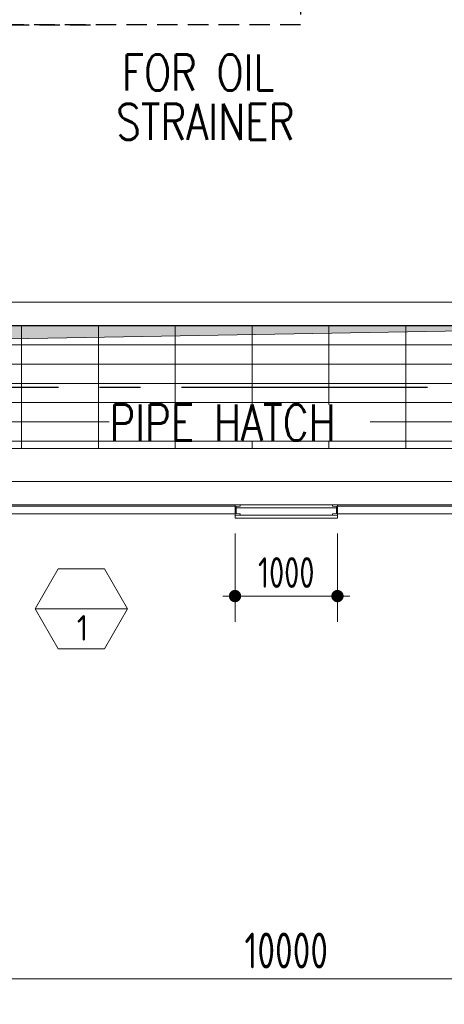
# Model space of a CAD drawing. Extents: x -287416 to 4934791, y -504132 to 1826789.
# Tile 159 of 256: x 516731 to 520876, y 157816 to 167424. Entities that reach past the tile are written whole.
import ezdxf
from ezdxf.enums import TextEntityAlignment as Align

# ---------------------------------------------------------------- set-up
doc = ezdxf.new("R2010")
doc.units = 0
doc.header["$LTSCALE"] = 800
doc.header["$MEASUREMENT"] = 0
for name, pattern in [('CENTER', [2, 1.25, -0.25, 0.25, -0.25]), ('CENTER2', [1.125, 0.75, -0.125, 0.125, -0.125]), ('HIDDEN', [0.375, 0.25, -0.125])]:
    doc.linetypes.add(name, pattern=pattern)
doc.layers.get('0').update_dxf_attribs({"linetype": 'CONTINUOUS'})
doc.layers.get('DEFPOINTS').update_dxf_attribs({"linetype": 'CONTINUOUS'})
for name, color, linetype, lineweight in [('2CON', 1, 'CONTINUOUS', 13), ('A-REMOVABLE GRATING', 252, 'CONTINUOUS', 9), ('A-WIN TAG', 3, 'CONTINUOUS', 13), ('CLAD-1', 3, 'CONTINUOUS', 15), ('CLAD-2', 40, 'CONTINUOUS', 13), ('CONCRETE', 4, 'CONTINUOUS', 15), ('DIM', 4, 'CONTINUOUS', 15), ('dimension line', 4, 'CONTINUOUS', 18), ('PIPE OPENING HATCH', 7, 'CONTINUOUS', 13), ('STEEL', 6, 'CONTINUOUS', 15), ('T', 3, 'CONTINUOUS', 15), ('TEXT', 3, 'CONTINUOUS', 15), ('WIN', 31, 'CONTINUOUS', 13)]:
    doc.layers.add(name, color=color, linetype=linetype, lineweight=lineweight)
doc.layers.add('GRID', color=8, linetype='CENTER')
doc.layers.add('M_BASE', color=4, linetype='CONTINUOUS')
doc.styles.add('ROMANS', font='ISO9.shx', dxfattribs={"width": 0.8})
doc.styles.add('S3', font='ROMANS1.SHX', dxfattribs={"width": 0.8})
doc.styles.get("Standard").update_dxf_attribs({"font": 'ISO9'})
doc.dimstyles.new('barka', dxfattribs={"dimscale": 100, "dimtxt": 3.5, "dimasz": 1.2, "dimexe": 2.5, "dimexo": 2.5, "dimgap": 1, "dimtad": 1, "dimdsep": 46, "dimtxsty": 'ROMANS', "dimblk": 'DDOT1', "dimcen": 0, "dimclrd": 256, "dimclre": 256, "dimclrt": 2, "dimadec": 0, "dimazin": 2, "dimtp": 0.1, "dimtm": 0.1, "dimtfac": 0.71, "dimtmove": 2, "dimatfit": 3, "dimlwd": -1, "dimlwe": -1, "dimarcsym": 0})
doc.dimstyles.new('barka INTERNAL DIM', dxfattribs={"dimscale": 100, "dimtxt": 3, "dimasz": 1.2, "dimexe": 2.5, "dimexo": 1.5, "dimgap": 0.8, "dimtad": 1, "dimdsep": 46, "dimtxsty": 'ROMANS', "dimblk": 'DDOT1', "dimcen": 0, "dimclrd": 256, "dimclre": 256, "dimclrt": 2, "dimadec": 0, "dimazin": 2, "dimtp": 0.1, "dimtm": 0.1, "dimtfac": 0.71, "dimtmove": 2, "dimatfit": 3, "dimlwd": -1, "dimlwe": -1, "dimarcsym": 0})

# ---------------------------------------------------------------- blocks, each defined once
blk = doc.blocks.new('DDOT1')
blk.add_line((-1, 0), (1, 0))
at = {"const_width": 0.5}
blk.add_lwpolyline([(-0.25, 0, 1), (0.25, 0, 1)], format="xyb", close=True, dxfattribs=at)
blk = doc.blocks.new('*D104')
at = {"layer": 'DEFPOINTS', "color": 0, "transparency": 16777216}
for p in [(524333.3, 158884.3), (514333.3, 158066), (524333.3, 158066)]:
    blk.add_point(p, dxfattribs=at)
at = {"layer": 'dimension line', "transparency": 16777216}
for p, q in [((524333.3, 158634.3), (524333.3, 157816)), ((514453.3, 158066), (524213.3, 158066))]:
    blk.add_line(p, q, dxfattribs=at)
at = {"layer": 'dimension line', "transparency": 16777216, "xscale": 119.9999999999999, "yscale": 119.9999999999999, "zscale": 119.9999999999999, "rotation": 180}
blk.add_blockref('DDOT1', (514333.3, 158066), dxfattribs=at)
at = {"layer": 'dimension line', "transparency": 16777216, "xscale": 119.9999999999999, "yscale": 119.9999999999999, "zscale": 119.9999999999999}
blk.add_blockref('DDOT1', (524333.3, 158066), dxfattribs=at)
at = {"layer": 'dimension line', "color": 2, "transparency": 16777216, "insert": (519333.3, 158341), "char_height": 350, "attachment_point": 5, "style": 'ROMANS'}
blk.add_mtext('10000', dxfattribs=at)
blk = doc.blocks.new('clad supp')
at = {"layer": 'STEEL'}
for p, q in [((49.9, 100), (0, 100)), ((0, 100), (0, 0)), ((0, 0), (49.9, 0))]:
    blk.add_line(p, q, dxfattribs=at)
blk.add_lwpolyline([(49.9, 0), (49.9, 8.9, 0.397434), (47.6, 11.4), (12.4, 14.9, -0.397434), (10, 17.4), (10, 82.6, -0.397434), (12.4, 85.1), (47.6, 88.6, 0.397434), (49.9, 91.1), (49.9, 100)], format="xyb", dxfattribs=at)
blk = doc.blocks.new('*D394')
at = {"layer": 'DEFPOINTS', "color": 0, "transparency": 16777216}
for p in [(518833.3, 162561.2), (519833.3, 162561.2), (519833.3, 161799.6)]:
    blk.add_point(p, dxfattribs=at)
at = {"layer": 'DIM', "transparency": 16777216}
for p, q in [((518833.3, 162411.2), (518833.3, 161549.6)), ((519833.3, 162411.2), (519833.3, 161549.6)), ((518953.3, 161799.6), (519713.3, 161799.6))]:
    blk.add_line(p, q, dxfattribs=at)
at = {"layer": 'DIM', "transparency": 16777216, "xscale": 119.9999999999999, "yscale": 119.9999999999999, "zscale": 119.9999999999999, "rotation": 180}
blk.add_blockref('DDOT1', (518833.3, 161799.6), dxfattribs=at)
at = {"layer": 'DIM', "transparency": 16777216, "xscale": 119.9999999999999, "yscale": 119.9999999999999, "zscale": 119.9999999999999}
blk.add_blockref('DDOT1', (519833.3, 161799.6), dxfattribs=at)
at = {"layer": 'DIM', "color": 2, "transparency": 16777216, "insert": (519333.3, 162029.6), "char_height": 300, "attachment_point": 5, "style": 'ROMANS'}
blk.add_mtext('1000', dxfattribs=at)

msp = doc.modelspace()

# ---------------------------------------------------------------- hatches: boundary and pattern name
at = {"layer": 'A-REMOVABLE GRATING'}
h = msp.add_hatch(dxfattribs=at)
h.set_pattern_fill('GRATE', color=256, scale=6000, style=0)
h.paths.add_polyline_path([(523595.3, 163239.2), (523595.3, 163567.2), (523920.3, 163567.2), (523920.3, 164439.2), (514746.3, 164439.2), (514746.3, 163567.2), (515071.3, 163567.2), (515071.3, 163239.2)])
at = {"layer": 'PIPE OPENING HATCH'}
h = msp.add_hatch(color=5, dxfattribs=at)
h.dxf.hatch_style = 1
h.paths.add_polyline_path([(524023.3, 164439.2), (514643.3, 164439.2), (514643.3, 163239.2), (514787.7, 164276.4)])

# ---------------------------------------------------------------- linework, layer by layer
at = {"layer": '2CON'}
msp.add_line((517783.3, 161675.2), (516883.3, 161675.2), dxfattribs=at)
at = {"layer": 'A-WIN TAG'}
msp.add_lwpolyline([(517108.3, 162064.9), (516883.3, 161675.2), (517108.3, 161285.5), (517558.3, 161285.5), (517783.3, 161675.2), (517558.3, 162064.9)], close=True, dxfattribs=at)
at = {"layer": 'CLAD-1'}
for p, q in [((518833.3, 162589.2), (518833.3, 162561.2)), ((519833.3, 162589.2), (519833.3, 162561.2))]:
    msp.add_line(p, q, dxfattribs=at)
at = {"layer": 'CLAD-1', "flags": 128}
for points in [[(519833.3, 162589.2), (518833.3, 162589.2)], [(519833.3, 162561.2), (518833.3, 162561.2)]]:
    msp.add_lwpolyline(points, dxfattribs=at)
at = {"layer": 'CLAD-2', "flags": 128}
for points in [[(519833.3, 162689.2), (518833.3, 162689.2)], [(519833.3, 162661.2), (518833.3, 162661.2)]]:
    msp.add_lwpolyline(points, dxfattribs=at)
at = {"layer": 'CONCRETE'}
for p, q in [((531363.3, 164669.2), (474643.3, 164669.2)), ((524023.3, 164439.2), (514643.3, 164439.2))]:
    msp.add_line(p, q, dxfattribs=at)
at = {"layer": 'CONCRETE', "flags": 128}
for points in [[(555933.3, 187851.8), (555933.3, 162689.2), (461733.3, 162689.2), (461733.3, 189989.2), (462218.3, 189989.2)], [(555703.3, 187749.2), (555703.3, 162919.2), (461963.3, 162919.2), (461963.3, 189759.2), (462218.3, 189759.2)]]:
    msp.add_lwpolyline(points, dxfattribs=at)
at = {"layer": 'GRID', "linetype": 'CENTER2', "ltscale": 4}
msp.add_line((457111.3, 163839.2), (530525.1, 163839.2), dxfattribs=at)
at = {"layer": 'M_BASE', "linetype": 'HIDDEN'}
msp.add_lwpolyline([(514373.3, 169174.2), (519473.3, 169174.2), (519473.3, 167374.2), (514373.3, 167374.2)], close=True, dxfattribs=at)
msp.add_lwpolyline([(515423.9, 167374.2), (517423.9, 167374.2)], dxfattribs=at)
at = {"layer": 'PIPE OPENING HATCH', "color": 1}
msp.add_lwpolyline([(514643.3, 164439.2), (524023.3, 164439.2), (524023.3, 163239.2), (514643.3, 163239.2)], close=True, dxfattribs=at)
msp.add_lwpolyline([(524023.3, 164439.2), (514787.7, 164276.4), (514643.3, 163239.2)], dxfattribs=at)
at = {"layer": 'WIN'}
for p, q in [((518833.3, 162676.7), (515833.3, 162676.7)), ((519833.3, 162676.7), (522833.3, 162676.7)), ((518833.3, 162601.7), (515833.3, 162601.7)), ((519833.3, 162601.7), (522833.3, 162601.7))]:
    msp.add_line(p, q, dxfattribs=at)

# ---------------------------------------------------------------- block references
at = {"layer": 'STEEL', "xscale": -1, "rotation": 180}
msp.add_blockref('clad supp', (518833.3, 162689.2), dxfattribs=at)
at = {"layer": 'STEEL', "rotation": 180}
msp.add_blockref('clad supp', (519833.3, 162689.2), dxfattribs=at)

# ---------------------------------------------------------------- texts
at = {"layer": 'A-WIN TAG'}
msp.add_text('1', height=250, dxfattribs=at).set_placement((517344.9, 161489.4), align=Align.MIDDLE)
at = {"layer": 'T', "insert": (494565.1, 165513.1), "char_height": 350, "width": 7987.484, "attachment_point": 1, "style": 'S3'}
msp.add_mtext('\\pi1027.1;OPENING FOR LPBP VALVES', dxfattribs=at)
at = {"layer": 'TEXT', "style": 'S3', "width": 0.8}
for s, p in [('FOR OIL', (519217.2, 166733.9)), ('STRAINER', (519413.4, 166253.4))]:
    msp.add_text(s, height=350, dxfattribs=at).set_placement(p, align=Align.RIGHT)

# ---------------------------------------------------------------- dimensions: what is measured, and where the dimension line sits
at = {"layer": 'DIM'}
dim = msp.add_linear_dim(base=(519833.3, 161799.6), p1=(518833.3, 162561.2), p2=(519833.3, 162561.2), dimstyle='barka INTERNAL DIM', override={"dimdec": 0, "dimtmove": 0}, dxfattribs=at)
dim.commit()
dim.dimension.update_dxf_attribs({"geometry": '*D394', "text_midpoint": (519333.3, 161799.6), "dimtype": 160})
at = {"layer": 'dimension line'}
dim = msp.add_linear_dim(base=(524333.3, 158066), p1=(514333.3, 158066), p2=(524333.3, 158884.3), dimstyle='barka', override={"dimdec": 0, "dimtmove": 0}, dxfattribs=at)
dim.commit()
dim.dimension.update_dxf_attribs({"geometry": '*D104', "text_midpoint": (519333.3, 158341)})

# ---------------------------------------------------------------- next in the draw order: texts
at = {"layer": 'T', "insert": (517607.4, 163667.8), "char_height": 350, "width": 2543.153, "attachment_point": 1, "style": 'S3', "bg_fill": 3, "box_fill_scale": 1, "bg_fill_color": 256, "bg_fill_transparency": 0}
msp.add_mtext('PIPE HATCH', dxfattribs=at)

doc.saveas('drawing.dxf')
